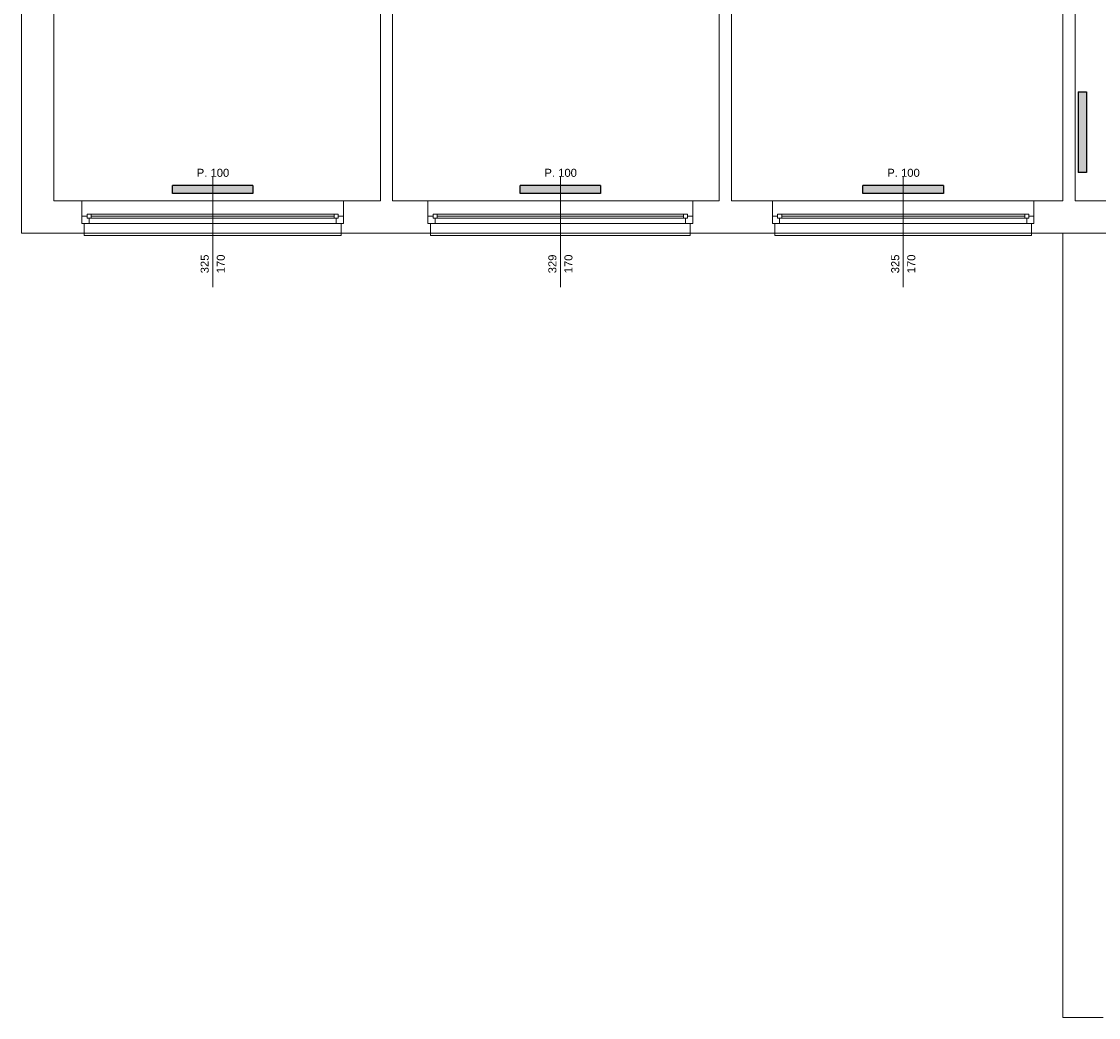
# Model space of a CAD drawing. Header units: millimetres. Extents: x 12683 to 90307, y 30842 to 62253.
# Tile 28 of 152: x 49302 to 50640, y 34136 to 35374. Entities that reach past the tile are written whole.
import ezdxf

# ---------------------------------------------------------------- set-up
doc = ezdxf.new("R2010")
doc.units = ezdxf.units.MM
doc.header["$LTSCALE"] = 0.6
doc.layers.add('zzz_podklady_grzejniki_ist', color=252, linetype='Continuous')
doc.layers.add('zzz_podklady_okna_opisy', color=252, linetype='Continuous', lineweight=15)
doc.layers.add('zzz_podklady_sciany', color=252, linetype='Continuous', lineweight=15)
doc.styles.add('GENERATED_STYLE_1', font='ARIAL.TTF')

msp = doc.modelspace()

# ---------------------------------------------------------------- hatches: boundary and pattern name
at = {"layer": 'zzz_podklady_grzejniki_ist'}
for points in [[(50614.6, 35186.2), (50624.6, 35186.2), (50624.6, 35286.2), (50614.6, 35286.2)], [(49489, 35169.7), (49489, 35159.7), (49589, 35159.7), (49589, 35169.7)], [(49921, 35169.7), (49921, 35159.7), (50021, 35159.7), (50021, 35169.7)], [(50347, 35169.7), (50347, 35159.7), (50447, 35159.7), (50447, 35169.7)]]:
    msp.add_hatch(color=256, dxfattribs=at).paths.add_polyline_path(points, flags=0)

# ---------------------------------------------------------------- linework, layer by layer
for p, q in [((50614.6, 35286.2), (50624.6, 35286.2)), ((50614.6, 35286.2), (50614.6, 35186.2)), ((50624.6, 35286.2), (50624.6, 35186.2)), ((50624.6, 35186.2), (50614.6, 35186.2)), ((49489, 35159.7), (49489, 35169.7)), ((49589, 35169.7), (49489, 35169.7)), ((49589, 35169.7), (49589, 35159.7)), ((49921, 35159.7), (49921, 35169.7)), ((50021, 35169.7), (49921, 35169.7)), ((50021, 35169.7), (50021, 35159.7)), ((50347, 35159.7), (50347, 35169.7)), ((50447, 35169.7), (50347, 35169.7)), ((50447, 35169.7), (50447, 35159.7)), ((49589, 35159.7), (49489, 35159.7)), ((50021, 35159.7), (49921, 35159.7)), ((50447, 35159.7), (50347, 35159.7))]:
    msp.add_line(p, q, dxfattribs=at)
at = {"layer": 'zzz_podklady_sciany'}
for p, q in [((49301.5, 35775.7), (49301.5, 35110.7)), ((50610.5, 35150.7), (50610.5, 35745.7)), ((49341.5, 35150.7), (49341.5, 35715.7)), ((49747.5, 35715.7), (49747.5, 35150.7)), ((49762.5, 35150.7), (49762.5, 35715.7)), ((50168.5, 35715.7), (50168.5, 35150.7)), ((50183.5, 35150.7), (50183.5, 35715.7)), ((50595.5, 35715.7), (50595.5, 35150.7)), ((49376.5, 35150.7), (49341.5, 35150.7)), ((49376.5, 35131.7), (49376.5, 35150.7)), ((49376.5, 35150.7), (49701.5, 35150.7)), ((49376.5, 35150.7), (49701.5, 35150.7)), ((49701.5, 35131.7), (49701.5, 35150.7)), ((49747.5, 35150.7), (49701.5, 35150.7)), ((49806.5, 35150.7), (49762.5, 35150.7)), ((49806.5, 35131.7), (49806.5, 35150.7)), ((49806.5, 35150.7), (50135.5, 35150.7)), ((49806.5, 35150.7), (50135.5, 35150.7)), ((50135.5, 35131.7), (50135.5, 35150.7)), ((50168.5, 35150.7), (50135.5, 35150.7)), ((50234.5, 35150.7), (50183.5, 35150.7)), ((50234.5, 35131.7), (50234.5, 35150.7)), ((50234.5, 35150.7), (50559.5, 35150.7)), ((50234.5, 35150.7), (50559.5, 35150.7)), ((50559.5, 35131.7), (50559.5, 35150.7)), ((50595.5, 35150.7), (50559.5, 35150.7)), ((50667.5, 35150.7), (50610.5, 35150.7)), ((49376.5, 35122.7), (49376.5, 35131.7)), ((49376.5, 35122.7), (49376.5, 35131.7)), ((49376.5, 35122.7), (49376.5, 35131.7)), ((49701.5, 35122.7), (49701.5, 35131.7)), ((49701.5, 35131.7), (49701.5, 35122.7)), ((49701.5, 35122.7), (49701.5, 35131.7)), ((49806.5, 35122.7), (49806.5, 35131.7)), ((49806.5, 35122.7), (49806.5, 35131.7)), ((49806.5, 35122.7), (49806.5, 35131.7)), ((50135.5, 35122.7), (50135.5, 35131.7)), ((50135.5, 35131.7), (50135.5, 35122.7)), ((50135.5, 35122.7), (50135.5, 35131.7)), ((50234.5, 35122.7), (50234.5, 35131.7)), ((50234.5, 35122.7), (50234.5, 35131.7)), ((50234.5, 35122.7), (50234.5, 35131.7)), ((50559.5, 35122.7), (50559.5, 35131.7)), ((50559.5, 35131.7), (50559.5, 35122.7)), ((50559.5, 35122.7), (50559.5, 35131.7)), ((49379.5, 35122.7), (49376.5, 35122.7)), ((49379.5, 35110.7), (49379.5, 35122.7)), ((49698.5, 35110.7), (49698.5, 35122.7)), ((49698.5, 35122.7), (49701.5, 35122.7)), ((49809.5, 35122.7), (49806.5, 35122.7)), ((49809.5, 35110.7), (49809.5, 35122.7)), ((50132.5, 35110.7), (50132.5, 35122.7)), ((50132.5, 35122.7), (50135.5, 35122.7)), ((50237.5, 35122.7), (50234.5, 35122.7)), ((50237.5, 35110.7), (50237.5, 35122.7)), ((50556.5, 35110.7), (50556.5, 35122.7)), ((50556.5, 35122.7), (50559.5, 35122.7)), ((49301.5, 35110.7), (49379.5, 35110.7)), ((49379.5, 35110.7), (49698.5, 35110.7)), ((49379.5, 35110.7), (49379.5, 35107.7)), ((49379.5, 35107.7), (49698.5, 35107.7)), ((49698.5, 35110.7), (49809.5, 35110.7)), ((49698.5, 35107.7), (49698.5, 35110.7)), ((49809.5, 35110.7), (50132.5, 35110.7)), ((49809.5, 35110.7), (49809.5, 35107.7)), ((49809.5, 35107.7), (50132.5, 35107.7)), ((50132.5, 35110.7), (50237.5, 35110.7)), ((50132.5, 35107.7), (50132.5, 35110.7)), ((50237.5, 35110.7), (50556.5, 35110.7)), ((50237.5, 35110.7), (50237.5, 35107.7)), ((50237.5, 35107.7), (50556.5, 35107.7)), ((50556.5, 35110.7), (50670.5, 35110.7)), ((50556.5, 35107.7), (50556.5, 35110.7)), ((50595.5, 34135.7), (50595.5, 35109.7)), ((50645.5, 34135.7), (50595.5, 34135.7))]:
    msp.add_line(p, q, dxfattribs=at)

# ---------------------------------------------------------------- texts
at = {"layer": 'zzz_podklady_okna_opisy', "char_height": 10, "attachment_point": 7, "style": 'GENERATED_STYLE_1'}
for insert in [(49519.2, 35180.5), (49951.2, 35180.5), (50377.2, 35180.5)]:
    msp.add_mtext('{P. 100}', dxfattribs=dict(at, insert=insert))
at = {"layer": 'zzz_podklady_okna_opisy', "char_height": 10, "attachment_point": 7, "rotation": 90, "style": 'GENERATED_STYLE_1'}
for s, insert in [('{325}', (49534.2, 35060.7)), ('{170}', (49554.2, 35060.7)), ('{329}', (49966.2, 35060.7)), ('{170}', (49986.2, 35060.7)), ('{325}', (50392.2, 35060.7)), ('{170}', (50412.2, 35060.7))]:
    msp.add_mtext(s, dxfattribs=dict(at, insert=insert))

# ---------------------------------------------------------------- next in the draw order: wipeouts: each hides what was drawn before it
at = {"ltscale": 12192.360797}
for points in [[(49690, 35134.2), (49690, 35129.2), (49692.5, 35129.2), (49692.5, 35122.7), (49385.5, 35122.7), (49385.5, 35129.2), (49388, 35129.2), (49388, 35134.2)], [(50548, 35134.2), (50548, 35129.2), (50550.5, 35129.2), (50550.5, 35122.7), (50243.5, 35122.7), (50243.5, 35129.2), (50246, 35129.2), (50246, 35134.2)]]:
    msp.add_wipeout(points, dxfattribs=at).dxf.layer = 'zzz_podklady_sciany'
at = {"ltscale": 12352.174021}
msp.add_wipeout([(50124, 35134.2), (50124, 35129.2), (50126.5, 35129.2), (50126.5, 35122.7), (49815.5, 35122.7), (49815.5, 35129.2), (49818, 35129.2), (49818, 35134.2)], dxfattribs=at).dxf.layer = 'zzz_podklady_sciany'

# ---------------------------------------------------------------- next in the draw order: linework, layer by layer
at = {"layer": 'zzz_podklady_okna_opisy'}
for p, q in [((49539, 35043.5), (49539, 35180.7)), ((49971, 35043.5), (49971, 35180.7)), ((50397, 35043.5), (50397, 35180.7))]:
    msp.add_line(p, q, dxfattribs=at)
at = {"layer": 'zzz_podklady_sciany'}
for p, q in [((49376.5, 35131.7), (49383, 35131.7)), ((49383, 35134.2), (49388, 35134.2)), ((49383, 35129.2), (49383, 35134.2)), ((49383, 35131.7), (49383, 35129.2)), ((49383, 35129.2), (49385.5, 35129.2)), ((49388, 35129.2), (49383, 35129.2)), ((49385.5, 35129.2), (49385.5, 35122.7)), ((49388, 35134.2), (49690, 35134.2)), ((49388, 35134.2), (49690, 35134.2)), ((49388, 35134.2), (49388, 35129.2)), ((49388, 35131.7), (49690, 35131.7)), ((49388, 35129.2), (49690, 35129.2)), ((49690, 35129.2), (49690, 35134.2)), ((49690, 35134.2), (49695, 35134.2)), ((49695, 35129.2), (49690, 35129.2)), ((49692.5, 35122.7), (49692.5, 35129.2)), ((49692.5, 35129.2), (49695, 35129.2)), ((49695, 35134.2), (49695, 35129.2)), ((49695, 35129.2), (49695, 35131.7)), ((49695, 35131.7), (49701.5, 35131.7)), ((49806.5, 35131.7), (49813, 35131.7)), ((49813, 35134.2), (49818, 35134.2)), ((49813, 35129.2), (49813, 35134.2)), ((49813, 35131.7), (49813, 35129.2)), ((49813, 35129.2), (49815.5, 35129.2)), ((49818, 35129.2), (49813, 35129.2)), ((49815.5, 35129.2), (49815.5, 35122.7)), ((49818, 35134.2), (50124, 35134.2)), ((49818, 35134.2), (50124, 35134.2)), ((49818, 35134.2), (49818, 35129.2)), ((49818, 35131.7), (50124, 35131.7)), ((49818, 35129.2), (50124, 35129.2)), ((50124, 35129.2), (50124, 35134.2)), ((50124, 35134.2), (50129, 35134.2)), ((50129, 35129.2), (50124, 35129.2)), ((50126.5, 35122.7), (50126.5, 35129.2)), ((50126.5, 35129.2), (50129, 35129.2)), ((50129, 35134.2), (50129, 35129.2)), ((50129, 35129.2), (50129, 35131.7)), ((50129, 35131.7), (50135.5, 35131.7)), ((50234.5, 35131.7), (50241, 35131.7)), ((50241, 35134.2), (50246, 35134.2)), ((50241, 35129.2), (50241, 35134.2)), ((50241, 35131.7), (50241, 35129.2)), ((50241, 35129.2), (50243.5, 35129.2)), ((50246, 35129.2), (50241, 35129.2)), ((50243.5, 35129.2), (50243.5, 35122.7)), ((50246, 35134.2), (50548, 35134.2)), ((50246, 35134.2), (50548, 35134.2)), ((50246, 35134.2), (50246, 35129.2)), ((50246, 35131.7), (50548, 35131.7)), ((50246, 35129.2), (50548, 35129.2)), ((50548, 35129.2), (50548, 35134.2)), ((50548, 35134.2), (50553, 35134.2)), ((50553, 35129.2), (50548, 35129.2)), ((50550.5, 35122.7), (50550.5, 35129.2)), ((50550.5, 35129.2), (50553, 35129.2)), ((50553, 35134.2), (50553, 35129.2)), ((50553, 35129.2), (50553, 35131.7)), ((50553, 35131.7), (50559.5, 35131.7)), ((49385.5, 35122.7), (49376.5, 35122.7)), ((49379.5, 35122.7), (49376.5, 35122.7)), ((49692.5, 35122.7), (49385.5, 35122.7)), ((49701.5, 35122.7), (49692.5, 35122.7)), ((49698.5, 35122.7), (49701.5, 35122.7)), ((49815.5, 35122.7), (49806.5, 35122.7)), ((49809.5, 35122.7), (49806.5, 35122.7)), ((50126.5, 35122.7), (49815.5, 35122.7)), ((50135.5, 35122.7), (50126.5, 35122.7)), ((50132.5, 35122.7), (50135.5, 35122.7)), ((50243.5, 35122.7), (50234.5, 35122.7)), ((50237.5, 35122.7), (50234.5, 35122.7)), ((50550.5, 35122.7), (50243.5, 35122.7)), ((50559.5, 35122.7), (50550.5, 35122.7)), ((50556.5, 35122.7), (50559.5, 35122.7))]:
    msp.add_line(p, q, dxfattribs=at)

doc.saveas('drawing.dxf')
